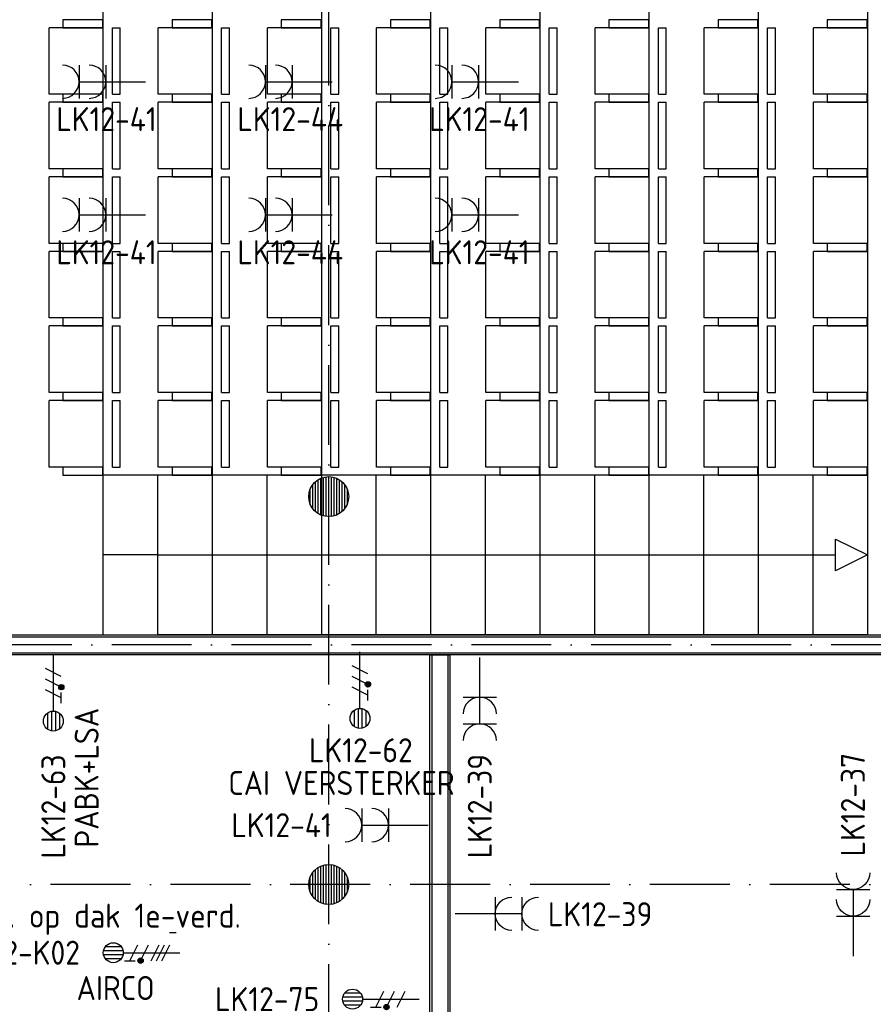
# Model space of a CAD drawing. Header units: millimetres. Extents: x 84333 to 241285, y -2244 to 84291.
# Tile 42 of 74: x 163698 to 170107, y 47876 to 55271. Entities that reach past the tile are written whole.
import ezdxf
from ezdxf.enums import TextEntityAlignment as Align

# ---------------------------------------------------------------- set-up
doc = ezdxf.new("R2010")
doc.units = ezdxf.units.MM
doc.header["$LTSCALE"] = 100
doc.linetypes.add('DASHDOT', pattern=[9, 6, -1.5, 0, -1.5])
doc.layers.get('0').update_dxf_attribs({"linetype": 'CONTINUOUS'})
for name, color, linetype in [('AFDELING', 4, 'CONTINUOUS'), ('AL$7----_STRAMIEN', 1, 'DASHDOT'), ('AL22----_BINNENWAND', 7, 'CONTINUOUS'), ('AL28----_KONSTRUKTIE', 3, 'CONTINUOUS'), ('AL32----_BINNENKOZ', 7, 'CONTINUOUS'), ('ALXAA---_GEWBETON', 12, 'CONTINUOUS'), ('EB63103-_ATTRIB', 2, 'CONTINUOUS'), ('EB63104-_ATTRIB', 2, 'CONTINUOUS'), ('EB63109-_ATTRIB', 2, 'CONTINUOUS'), ('EL63103-_LICHT-WCD230V', 3, 'CONTINUOUS'), ('EL63104-_LICHT-ASP230V', 3, 'CONTINUOUS'), ('EL63109-_LICHT-ASP400V', 3, 'CONTINUOUS'), ('EL6441--_DATACOM', 3, 'CONTINUOUS')]:
    doc.layers.add(name, color=color, linetype=linetype)
doc.styles.add('1_8', font='ISO', dxfattribs={"height": 1.8})
doc.styles.add('NORATT', font='isocp.shx')
doc.styles.add('TECHNIC', font='technic_.ttf')

# ---------------------------------------------------------------- blocks, each defined once
blk = doc.blocks.new('ES3W2A')
for p, q in [((1.25, 2), (-1.25, 2)), ((0, 2), (0, -3)), ((1.25, 0), (-1.25, 0))]:
    blk.add_line(p, q)
for centre in [(0, 3.25), (0, 1.25)]:
    blk.add_arc(centre, 1.25, 180, 0)
at = {"style": '1_8'}
for tag, flags, p in [('VERMOGEN', 9, (-2.5, 5)), ('GROEP', 8, (0, 5)), ('SCHAK', 8, (2.5, 5)), ('GELIJK', 9, (5, 5)), ('KAST', 9, (7, 5)), ('TAL', 8, (2.5, 5))]:
    blk.add_attdef(tag, text='', height=1.8, rotation=90, dxfattribs=dict(at, flags=flags)).set_placement(p, align=Align.MIDDLE_CENTER)
at = {"style": '1_8', "width": 0.7, "flags": 8}
blk.add_attdef('DOEL', text='', height=1.8, rotation=90, dxfattribs=at).set_placement((-2.5, 5), align=Align.MIDDLE_LEFT)
at = {"style": '1_8', "flags": 9}
blk.add_attdef('M_CODE', text='', height=1.8, dxfattribs=at).set_placement((0, 0), align=Align.MIDDLE_CENTER)
blk = doc.blocks.new('ES3X2')
for p, q in [((-0.45, 1.4), (-0.45, 2.6)), ((-0.15, 1.265), (-0.15, 2.735)), ((0.15, 1.265), (0.15, 2.735)), ((0.45, 1.4), (0.45, 2.6)), ((0, 1.25), (0, -3))]:
    blk.add_line(p, q)
at = {"color": 210}
for p, q in [((-0.6, 0.65), (-0.6, -0.15)), ((-0.6, 0.25), (0.6, -0.35)), ((-0.72, -0.71), (-0.72, -0.39)), ((-0.64, -0.746), (-0.64, -0.354)), ((-0.6, -0.55), (0.6, -1.15)), ((-0.56, -0.746), (-0.56, -0.354)), ((-0.48, -0.71), (-0.48, -0.39)), ((-0.6, -1.35), (0.6, -1.95))]:
    blk.add_line(p, q, dxfattribs=at)
blk.add_circle((0, 2), 0.75)
blk.add_circle((-0.6, -0.55), 0.2, dxfattribs=at)
at = {"style": '1_8'}
for tag, flags, p in [('VERMOGEN', 9, (-2.5, 4.5)), ('GROEP', 8, (0, 4.5)), ('SCHAK', 8, (2.5, 4.5)), ('KAST', 9, (7, 4.5)), ('DOEL', 8, (-2.5, 1))]:
    blk.add_attdef(tag, text='', height=1.8, rotation=90, dxfattribs=dict(at, flags=flags)).set_placement(p, align=Align.MIDDLE_LEFT)
at = {"style": '1_8', "flags": 8}
blk.add_attdef('TAL', text='', height=1.8, rotation=90, dxfattribs=at).set_placement((2.5, 4.5), align=Align.MIDDLE_CENTER)
at = {"style": '1_8', "flags": 9}
blk.add_attdef('M_CODE', text='', height=1.8, dxfattribs=at).set_placement((0, 0), align=Align.MIDDLE_CENTER)
blk = doc.blocks.new('ES2X2')
for p, q in [((-0.45, 1.4), (-0.45, 2.6)), ((-0.15, 1.265), (-0.15, 2.735)), ((0.15, 1.265), (0.15, 2.735)), ((0.45, 1.4), (0.45, 2.6)), ((0, 1.25), (0, -3))]:
    blk.add_line(p, q)
at = {"color": 1}
for p, q in [((-0.6, 1.15), (-0.6, 0.35)), ((-0.6, 0.75), (0.6, 0.15)), ((-0.72, -0.21), (-0.72, 0.11)), ((-0.64, -0.246), (-0.64, 0.146)), ((-0.56, -0.246), (-0.56, 0.146)), ((-0.48, -0.21), (-0.48, 0.11)), ((-0.6, -0.05), (0.6, -0.65)), ((-0.6, -0.85), (0.6, -1.45)), ((-0.6, -1.25), (0.6, -1.85)), ((-0.6, -1.65), (0.6, -2.25))]:
    blk.add_line(p, q, dxfattribs=at)
blk.add_circle((0, 2), 0.75)
blk.add_circle((-0.6, -0.05), 0.2, dxfattribs=at)
at = {"style": '1_8'}
for tag, flags, p in [('VERMOGEN', 9, (-2.5, 4.5)), ('GROEP', 8, (0, 4.5)), ('SCHAK', 8, (2.5, 4.5)), ('KAST', 9, (7, 4.5)), ('DOEL', 8, (-2.5, 1))]:
    blk.add_attdef(tag, text='', height=1.8, rotation=90, dxfattribs=dict(at, flags=flags)).set_placement(p, align=Align.MIDDLE_LEFT)
at = {"style": '1_8', "flags": 8}
blk.add_attdef('TAL', text='', height=1.8, rotation=90, dxfattribs=at).set_placement((2.5, 4.5), align=Align.MIDDLE_CENTER)
at = {"style": '1_8', "flags": 9}
blk.add_attdef('M_CODE', text='', height=1.8, dxfattribs=at).set_placement((0, 0), align=Align.MIDDLE_CENTER)
blk = doc.blocks.new('A$C13e6995e')
at = {"layer": 'AL$7----_STRAMIEN', "color": 1}
for p, q in [((152663.8, 52820), (49977.9, 52820)), ((152204.4, 51020), (4611.6, 51020))]:
    blk.add_line(p, q, dxfattribs=at)
blk.add_lwpolyline([(81684.9, 40820), (81684.9, 79257.4)], dxfattribs=at)
at = {"layer": 'AL22----_BINNENWAND', "color": 8}
for p, q in [((76312.9, 52895), (89144.9, 52895)), ((89144.9, 52745), (76312.9, 52745)), ((82443.9, 45970), (82443.9, 52745)), ((82443.9, 52745), (82593.9, 52745)), ((82593.9, 52745), (82593.9, 45970))]:
    blk.add_line(p, q, dxfattribs=at)
at = {"layer": 'AL22----_BINNENWAND', "color": 8, "linetype": 'Continuous'}
for p, q in [((76312.9, 52880), (89144.9, 52880)), ((76312.9, 52760), (89144.9, 52760)), ((82458.9, 52745), (82458.9, 45970)), ((82578.9, 52745), (82578.9, 45970))]:
    blk.add_line(p, q, dxfattribs=at)
at = {"layer": 'AL28----_KONSTRUKTIE', "color": 8}
for centre in [(81684.9, 53933.5), (81684.9, 51020)]:
    blk.add_circle(centre, 150, dxfattribs=at)
at = {"layer": 'AL32----_BINNENKOZ', "color": 8}
for p, q in [((79989.7, 65655), (79990, 54095)), ((80809.7, 65455), (80809.7, 54095)), ((81629.7, 65455), (81629.7, 54095)), ((82449.7, 65455), (82449.7, 54095)), ((83269.7, 65455), (83269.7, 54095)), ((84089.7, 65455), (84089.7, 54095)), ((84909.7, 65455), (84909.7, 54095)), ((85729.7, 65455), (85729.7, 54095)), ((79584.8, 56955.6), (79584.8, 57455.6)), ((79990, 57455.6), (79584.8, 57455.6)), ((79990, 57455.6), (79990, 56955.6)), ((80060.6, 56955.6), (80060.6, 57455.6)), ((80060.6, 57455.6), (80120.1, 57455.6)), ((80120.1, 56955.6), (80120.1, 57455.6)), ((80404.6, 56955.6), (80404.6, 57455.6)), ((80809.7, 57455.6), (80404.6, 57455.6)), ((80809.7, 57455.6), (80809.7, 56955.6)), ((80880.4, 56955.6), (80880.4, 57455.6)), ((80880.4, 57455.6), (80939.8, 57455.6)), ((80939.8, 56955.6), (80939.8, 57455.6)), ((81224.6, 56955.6), (81224.6, 57455.6)), ((81629.7, 57455.6), (81224.6, 57455.6)), ((81629.7, 57455.6), (81629.7, 56955.6)), ((81700.4, 56955.6), (81700.4, 57455.6)), ((81700.4, 57455.6), (81759.8, 57455.6)), ((81759.8, 56955.6), (81759.8, 57455.6)), ((82044.6, 56955.6), (82044.6, 57455.6)), ((82449.7, 57455.6), (82044.6, 57455.6)), ((82449.7, 57455.6), (82449.7, 56955.6)), ((82520.4, 56955.6), (82520.4, 57455.6)), ((82520.4, 57455.6), (82579.8, 57455.6)), ((82579.8, 56955.6), (82579.8, 57455.6)), ((82864.6, 56955.6), (82864.6, 57455.6)), ((83269.7, 57455.6), (82864.6, 57455.6)), ((83269.7, 57455.6), (83269.7, 56955.6)), ((83340.4, 56955.6), (83340.4, 57455.6)), ((83340.4, 57455.6), (83399.8, 57455.6)), ((83399.8, 56955.6), (83399.8, 57455.6)), ((83684.6, 56955.6), (83684.6, 57455.6)), ((84089.7, 57455.6), (83684.6, 57455.6)), ((84089.7, 57455.6), (84089.7, 56955.6)), ((84160.4, 56955.6), (84160.4, 57455.6)), ((84160.4, 57455.6), (84219.8, 57455.6)), ((84219.8, 56955.6), (84219.8, 57455.6)), ((84504.6, 56955.6), (84504.6, 57455.6)), ((84909.7, 57455.6), (84504.6, 57455.6)), ((84909.7, 57455.6), (84909.7, 56955.6)), ((84980.4, 56955.6), (84980.4, 57455.6)), ((84980.4, 57455.6), (85039.8, 57455.6)), ((85039.8, 56955.6), (85039.8, 57455.6)), ((85324.6, 56955.6), (85324.6, 57455.6)), ((85729.7, 57455.6), (85324.6, 57455.6)), ((85729.7, 57455.6), (85729.7, 56955.6)), ((79990, 56955.6), (79584.8, 56955.6)), ((80060.6, 56955.6), (80120.1, 56955.6)), ((80809.7, 56955.6), (80404.6, 56955.6)), ((80880.4, 56955.6), (80939.8, 56955.6)), ((81629.7, 56955.6), (81224.6, 56955.6)), ((81700.4, 56955.6), (81759.8, 56955.6)), ((82449.7, 56955.6), (82044.6, 56955.6)), ((82520.4, 56955.6), (82579.8, 56955.6)), ((83269.7, 56955.6), (82864.6, 56955.6)), ((83340.4, 56955.6), (83399.8, 56955.6)), ((84089.7, 56955.6), (83684.6, 56955.6)), ((84160.4, 56955.6), (84219.8, 56955.6)), ((84909.7, 56955.6), (84504.6, 56955.6)), ((84980.4, 56955.6), (85039.8, 56955.6)), ((85729.7, 56955.6), (85324.6, 56955.6)), ((79584.8, 56395.6), (79584.8, 56895.6)), ((79990, 56895.6), (79584.8, 56895.6)), ((79990, 56895.6), (79990, 56395.6)), ((80060.6, 56395.6), (80060.6, 56895.6)), ((80060.6, 56895.6), (80120.1, 56895.6)), ((80120.1, 56395.6), (80120.1, 56895.6)), ((80404.6, 56395.6), (80404.6, 56895.6)), ((80809.7, 56895.6), (80404.6, 56895.6)), ((80809.7, 56895.6), (80809.7, 56395.6)), ((80880.4, 56395.6), (80880.4, 56895.6)), ((80880.4, 56895.6), (80939.8, 56895.6)), ((80939.8, 56395.6), (80939.8, 56895.6)), ((81224.6, 56395.6), (81224.6, 56895.6)), ((81629.7, 56895.6), (81224.6, 56895.6)), ((81629.7, 56895.6), (81629.7, 56395.6)), ((81700.4, 56395.6), (81700.4, 56895.6)), ((81700.4, 56895.6), (81759.8, 56895.6)), ((81759.8, 56395.6), (81759.8, 56895.6)), ((82044.6, 56395.6), (82044.6, 56895.6)), ((82449.7, 56895.6), (82044.6, 56895.6)), ((82449.7, 56895.6), (82449.7, 56395.6)), ((82520.4, 56395.6), (82520.4, 56895.6)), ((82520.4, 56895.6), (82579.8, 56895.6)), ((82579.8, 56395.6), (82579.8, 56895.6)), ((82864.6, 56395.6), (82864.6, 56895.6)), ((83269.7, 56895.6), (82864.6, 56895.6)), ((83269.7, 56895.6), (83269.7, 56395.6)), ((83340.4, 56395.6), (83340.4, 56895.6)), ((83340.4, 56895.6), (83399.8, 56895.6)), ((83399.8, 56395.6), (83399.8, 56895.6)), ((83684.6, 56395.6), (83684.6, 56895.6)), ((84089.7, 56895.6), (83684.6, 56895.6)), ((84089.7, 56895.6), (84089.7, 56395.6)), ((84160.4, 56395.6), (84160.4, 56895.6)), ((84160.4, 56895.6), (84219.8, 56895.6)), ((84219.8, 56395.6), (84219.8, 56895.6)), ((84504.6, 56395.6), (84504.6, 56895.6)), ((84909.7, 56895.6), (84504.6, 56895.6)), ((84909.7, 56895.6), (84909.7, 56395.6)), ((84980.4, 56395.6), (84980.4, 56895.6)), ((84980.4, 56895.6), (85039.8, 56895.6)), ((85039.8, 56395.6), (85039.8, 56895.6)), ((85324.6, 56395.6), (85324.6, 56895.6)), ((85729.7, 56895.6), (85324.6, 56895.6)), ((85729.7, 56895.6), (85729.7, 56395.6)), ((79990, 56395.6), (79584.8, 56395.6)), ((80060.6, 56395.6), (80120.1, 56395.6)), ((80809.7, 56395.6), (80404.6, 56395.6)), ((80880.4, 56395.6), (80939.8, 56395.6)), ((81629.7, 56395.6), (81224.6, 56395.6)), ((81700.4, 56395.6), (81759.8, 56395.6)), ((82449.7, 56395.6), (82044.6, 56395.6)), ((82520.4, 56395.6), (82579.8, 56395.6)), ((83269.7, 56395.6), (82864.6, 56395.6)), ((83340.4, 56395.6), (83399.8, 56395.6)), ((84089.7, 56395.6), (83684.6, 56395.6)), ((84160.4, 56395.6), (84219.8, 56395.6)), ((84909.7, 56395.6), (84504.6, 56395.6)), ((84980.4, 56395.6), (85039.8, 56395.6)), ((85729.7, 56395.6), (85324.6, 56395.6)), ((79584.8, 55835.6), (79584.8, 56335.6)), ((79990, 56335.6), (79584.8, 56335.6)), ((79990, 56335.6), (79990, 55835.6)), ((80060.6, 55835.6), (80060.6, 56335.6)), ((80060.6, 56335.6), (80120.1, 56335.6)), ((80120.1, 55835.6), (80120.1, 56335.6)), ((80404.6, 55835.6), (80404.6, 56335.6)), ((80809.7, 56335.6), (80404.6, 56335.6)), ((80809.7, 56335.6), (80809.7, 55835.6)), ((80880.4, 55835.6), (80880.4, 56335.6)), ((80880.4, 56335.6), (80939.8, 56335.6)), ((80939.8, 55835.6), (80939.8, 56335.6)), ((81224.6, 55835.6), (81224.6, 56335.6)), ((81629.7, 56335.6), (81224.6, 56335.6)), ((81629.7, 56335.6), (81629.7, 55835.6)), ((81700.4, 55835.6), (81700.4, 56335.6)), ((81700.4, 56335.6), (81759.8, 56335.6)), ((81759.8, 55835.6), (81759.8, 56335.6)), ((82044.6, 55835.6), (82044.6, 56335.6)), ((82449.7, 56335.6), (82044.6, 56335.6)), ((82449.7, 56335.6), (82449.7, 55835.6)), ((82520.4, 55835.6), (82520.4, 56335.6)), ((82520.4, 56335.6), (82579.8, 56335.6)), ((82579.8, 55835.6), (82579.8, 56335.6)), ((82864.6, 55835.6), (82864.6, 56335.6)), ((83269.7, 56335.6), (82864.6, 56335.6)), ((83269.7, 56335.6), (83269.7, 55835.6)), ((83340.4, 55835.6), (83340.4, 56335.6)), ((83340.4, 56335.6), (83399.8, 56335.6)), ((83399.8, 55835.6), (83399.8, 56335.6)), ((83684.6, 55835.6), (83684.6, 56335.6)), ((84089.7, 56335.6), (83684.6, 56335.6)), ((84089.7, 56335.6), (84089.7, 55835.6)), ((84160.4, 55835.6), (84160.4, 56335.6)), ((84160.4, 56335.6), (84219.8, 56335.6)), ((84219.8, 55835.6), (84219.8, 56335.6)), ((84504.6, 55835.6), (84504.6, 56335.6)), ((84909.7, 56335.6), (84504.6, 56335.6)), ((84909.7, 56335.6), (84909.7, 55835.6)), ((84980.4, 55835.6), (84980.4, 56335.6)), ((84980.4, 56335.6), (85039.8, 56335.6)), ((85039.8, 55835.6), (85039.8, 56335.6)), ((85324.6, 55835.6), (85324.6, 56335.6)), ((85729.7, 56335.6), (85324.6, 56335.6)), ((85729.7, 56335.6), (85729.7, 55835.6)), ((79990, 55835.6), (79584.8, 55835.6)), ((79584.8, 55275.6), (79584.8, 55775.6)), ((79990, 55775.6), (79584.8, 55775.6)), ((79990, 55775.6), (79990, 55275.6)), ((80060.6, 55835.6), (80120.1, 55835.6)), ((80060.6, 55275.6), (80060.6, 55775.6)), ((80060.6, 55775.6), (80120.1, 55775.6)), ((80120.1, 55275.6), (80120.1, 55775.6)), ((80809.7, 55835.6), (80404.6, 55835.6)), ((80404.6, 55275.6), (80404.6, 55775.6)), ((80809.7, 55775.6), (80404.6, 55775.6)), ((80809.7, 55775.6), (80809.7, 55275.6)), ((80880.4, 55835.6), (80939.8, 55835.6)), ((80880.4, 55275.6), (80880.4, 55775.6)), ((80880.4, 55775.6), (80939.8, 55775.6)), ((80939.8, 55275.6), (80939.8, 55775.6)), ((81629.7, 55835.6), (81224.6, 55835.6)), ((81224.6, 55275.6), (81224.6, 55775.6)), ((81629.7, 55775.6), (81224.6, 55775.6)), ((81629.7, 55775.6), (81629.7, 55275.6)), ((81700.4, 55835.6), (81759.8, 55835.6)), ((81700.4, 55275.6), (81700.4, 55775.6)), ((81700.4, 55775.6), (81759.8, 55775.6)), ((81759.8, 55275.6), (81759.8, 55775.6)), ((82449.7, 55835.6), (82044.6, 55835.6)), ((82044.6, 55275.6), (82044.6, 55775.6)), ((82449.7, 55775.6), (82044.6, 55775.6)), ((82449.7, 55775.6), (82449.7, 55275.6)), ((82520.4, 55835.6), (82579.8, 55835.6)), ((82520.4, 55275.6), (82520.4, 55775.6)), ((82520.4, 55775.6), (82579.8, 55775.6)), ((82579.8, 55275.6), (82579.8, 55775.6)), ((83269.7, 55835.6), (82864.6, 55835.6)), ((82864.6, 55275.6), (82864.6, 55775.6)), ((83269.7, 55775.6), (82864.6, 55775.6)), ((83269.7, 55775.6), (83269.7, 55275.6)), ((83340.4, 55835.6), (83399.8, 55835.6)), ((83340.4, 55275.6), (83340.4, 55775.6)), ((83340.4, 55775.6), (83399.8, 55775.6)), ((83399.8, 55275.6), (83399.8, 55775.6)), ((84089.7, 55835.6), (83684.6, 55835.6)), ((83684.6, 55275.6), (83684.6, 55775.6)), ((84089.7, 55775.6), (83684.6, 55775.6)), ((84089.7, 55775.6), (84089.7, 55275.6)), ((84160.4, 55835.6), (84219.8, 55835.6)), ((84160.4, 55275.6), (84160.4, 55775.6)), ((84160.4, 55775.6), (84219.8, 55775.6)), ((84219.8, 55275.6), (84219.8, 55775.6)), ((84909.7, 55835.6), (84504.6, 55835.6)), ((84504.6, 55275.6), (84504.6, 55775.6)), ((84909.7, 55775.6), (84504.6, 55775.6)), ((84909.7, 55775.6), (84909.7, 55275.6)), ((84980.4, 55835.6), (85039.8, 55835.6)), ((84980.4, 55275.6), (84980.4, 55775.6)), ((84980.4, 55775.6), (85039.8, 55775.6)), ((85039.8, 55275.6), (85039.8, 55775.6)), ((85729.7, 55835.6), (85324.6, 55835.6)), ((85324.6, 55275.6), (85324.6, 55775.6)), ((85729.7, 55775.6), (85324.6, 55775.6)), ((85729.7, 55775.6), (85729.7, 55275.6)), ((79990, 55275.6), (79584.8, 55275.6)), ((80060.6, 55275.6), (80120.1, 55275.6)), ((80809.7, 55275.6), (80404.6, 55275.6)), ((80880.4, 55275.6), (80939.8, 55275.6)), ((81629.7, 55275.6), (81224.6, 55275.6)), ((81700.4, 55275.6), (81759.8, 55275.6)), ((82449.7, 55275.6), (82044.6, 55275.6)), ((82520.4, 55275.6), (82579.8, 55275.6)), ((83269.7, 55275.6), (82864.6, 55275.6)), ((83340.4, 55275.6), (83399.8, 55275.6)), ((84089.7, 55275.6), (83684.6, 55275.6)), ((84160.4, 55275.6), (84219.8, 55275.6)), ((84909.7, 55275.6), (84504.6, 55275.6)), ((84980.4, 55275.6), (85039.8, 55275.6)), ((85729.7, 55275.6), (85324.6, 55275.6)), ((79584.8, 54715.6), (79584.8, 55215.6)), ((79990, 55215.6), (79584.8, 55215.6)), ((79990, 55215.6), (79990, 54715.6)), ((80060.6, 54715.6), (80060.6, 55215.6)), ((80060.6, 55215.6), (80120.1, 55215.6)), ((80120.1, 54715.6), (80120.1, 55215.6)), ((80404.6, 54715.6), (80404.6, 55215.6)), ((80809.7, 55215.6), (80404.6, 55215.6)), ((80809.7, 55215.6), (80809.7, 54715.6)), ((80880.4, 54715.6), (80880.4, 55215.6)), ((80880.4, 55215.6), (80939.8, 55215.6)), ((80939.8, 54715.6), (80939.8, 55215.6)), ((81224.6, 54715.6), (81224.6, 55215.6)), ((81629.7, 55215.6), (81224.6, 55215.6)), ((81629.7, 55215.6), (81629.7, 54715.6)), ((81700.4, 54715.6), (81700.4, 55215.6)), ((81700.4, 55215.6), (81759.8, 55215.6)), ((81759.8, 54715.6), (81759.8, 55215.6)), ((82044.6, 54715.6), (82044.6, 55215.6)), ((82449.7, 55215.6), (82044.6, 55215.6)), ((82449.7, 55215.6), (82449.7, 54715.6)), ((82520.4, 54715.6), (82520.4, 55215.6)), ((82520.4, 55215.6), (82579.8, 55215.6)), ((82579.8, 54715.6), (82579.8, 55215.6)), ((82864.6, 54715.6), (82864.6, 55215.6)), ((83269.7, 55215.6), (82864.6, 55215.6)), ((83269.7, 55215.6), (83269.7, 54715.6)), ((83340.4, 54715.6), (83340.4, 55215.6)), ((83340.4, 55215.6), (83399.8, 55215.6)), ((83399.8, 54715.6), (83399.8, 55215.6)), ((83684.6, 54715.6), (83684.6, 55215.6)), ((84089.7, 55215.6), (83684.6, 55215.6)), ((84089.7, 55215.6), (84089.7, 54715.6)), ((84160.4, 54715.6), (84160.4, 55215.6)), ((84160.4, 55215.6), (84219.8, 55215.6)), ((84219.8, 54715.6), (84219.8, 55215.6)), ((84504.6, 54715.6), (84504.6, 55215.6)), ((84909.7, 55215.6), (84504.6, 55215.6)), ((84909.7, 55215.6), (84909.7, 54715.6)), ((84980.4, 54715.6), (84980.4, 55215.6)), ((84980.4, 55215.6), (85039.8, 55215.6)), ((85039.8, 54715.6), (85039.8, 55215.6)), ((85324.6, 54715.6), (85324.6, 55215.6)), ((85729.7, 55215.6), (85324.6, 55215.6)), ((85729.7, 55215.6), (85729.7, 54715.6)), ((79990, 54715.6), (79584.8, 54715.6)), ((79584.8, 54155.6), (79584.8, 54655.6)), ((79990, 54655.6), (79584.8, 54655.6)), ((79990, 54655.6), (79990, 54155.6)), ((80060.6, 54715.6), (80120.1, 54715.6)), ((80060.6, 54155.6), (80060.6, 54655.6)), ((80060.6, 54655.6), (80120.1, 54655.6)), ((80120.1, 54155.6), (80120.1, 54655.6)), ((80809.7, 54715.6), (80404.6, 54715.6)), ((80404.6, 54155.6), (80404.6, 54655.6)), ((80809.7, 54655.6), (80404.6, 54655.6)), ((80809.7, 54655.6), (80809.7, 54155.6)), ((80880.4, 54715.6), (80939.8, 54715.6)), ((80880.4, 54155.6), (80880.4, 54655.6)), ((80880.4, 54655.6), (80939.8, 54655.6)), ((80939.8, 54155.6), (80939.8, 54655.6)), ((81629.7, 54715.6), (81224.6, 54715.6)), ((81224.6, 54155.6), (81224.6, 54655.6)), ((81629.7, 54655.6), (81224.6, 54655.6)), ((81629.7, 54655.6), (81629.7, 54155.6)), ((81700.4, 54715.6), (81759.8, 54715.6)), ((81700.4, 54155.6), (81700.4, 54655.6)), ((81700.4, 54655.6), (81759.8, 54655.6)), ((81759.8, 54155.6), (81759.8, 54655.6)), ((82449.7, 54715.6), (82044.6, 54715.6)), ((82044.6, 54155.6), (82044.6, 54655.6)), ((82449.7, 54655.6), (82044.6, 54655.6)), ((82449.7, 54655.6), (82449.7, 54155.6)), ((82520.4, 54715.6), (82579.8, 54715.6)), ((82520.4, 54155.6), (82520.4, 54655.6)), ((82520.4, 54655.6), (82579.8, 54655.6)), ((82579.8, 54155.6), (82579.8, 54655.6)), ((83269.7, 54715.6), (82864.6, 54715.6)), ((82864.6, 54155.6), (82864.6, 54655.6)), ((83269.7, 54655.6), (82864.6, 54655.6)), ((83269.7, 54655.6), (83269.7, 54155.6)), ((83340.4, 54715.6), (83399.8, 54715.6)), ((83340.4, 54155.6), (83340.4, 54655.6)), ((83340.4, 54655.6), (83399.8, 54655.6)), ((83399.8, 54155.6), (83399.8, 54655.6)), ((84089.7, 54715.6), (83684.6, 54715.6)), ((83684.6, 54155.6), (83684.6, 54655.6)), ((84089.7, 54655.6), (83684.6, 54655.6)), ((84089.7, 54655.6), (84089.7, 54155.6)), ((84160.4, 54715.6), (84219.8, 54715.6)), ((84160.4, 54155.6), (84160.4, 54655.6)), ((84160.4, 54655.6), (84219.8, 54655.6)), ((84219.8, 54155.6), (84219.8, 54655.6)), ((84909.7, 54715.6), (84504.6, 54715.6)), ((84504.6, 54155.6), (84504.6, 54655.6)), ((84909.7, 54655.6), (84504.6, 54655.6)), ((84909.7, 54655.6), (84909.7, 54155.6)), ((84980.4, 54715.6), (85039.8, 54715.6)), ((84980.4, 54155.6), (84980.4, 54655.6)), ((84980.4, 54655.6), (85039.8, 54655.6)), ((85039.8, 54155.6), (85039.8, 54655.6)), ((85729.7, 54715.6), (85324.6, 54715.6)), ((85324.6, 54155.6), (85324.6, 54655.6)), ((85729.7, 54655.6), (85324.6, 54655.6)), ((85729.7, 54655.6), (85729.7, 54155.6)), ((79990, 54155.6), (79584.8, 54155.6)), ((80060.6, 54155.6), (80120.1, 54155.6)), ((80809.7, 54155.6), (80404.6, 54155.6)), ((80880.4, 54155.6), (80939.8, 54155.6)), ((81629.7, 54155.6), (81224.6, 54155.6)), ((81700.4, 54155.6), (81759.8, 54155.6)), ((82449.7, 54155.6), (82044.6, 54155.6)), ((82520.4, 54155.6), (82579.8, 54155.6)), ((83269.7, 54155.6), (82864.6, 54155.6)), ((83340.4, 54155.6), (83399.8, 54155.6)), ((84089.7, 54155.6), (83684.6, 54155.6)), ((84160.4, 54155.6), (84219.8, 54155.6)), ((84909.7, 54155.6), (84504.6, 54155.6)), ((84980.4, 54155.6), (85039.8, 54155.6)), ((85729.7, 54155.6), (85324.6, 54155.6)), ((85729.7, 54095), (79990, 54095)), ((79990, 54095), (79990, 52895)), ((80399.7, 54095), (80399.7, 52895)), ((80809.7, 54095), (80809.7, 52895)), ((81219.7, 54095), (81219.7, 52895)), ((81629.7, 54095), (81629.7, 52895)), ((82039.7, 54095), (82039.7, 52895)), ((82449.7, 54095), (82449.7, 52895)), ((82859.7, 54095), (82859.7, 52895)), ((83269.7, 54095), (83269.7, 52895)), ((83679.7, 54095), (83679.7, 52895)), ((84089.7, 54095), (84089.7, 52895)), ((84499.7, 54095), (84499.7, 52895)), ((84909.7, 54095), (84909.7, 52895)), ((85319.7, 54095), (85319.7, 52895)), ((85729.7, 54095), (85729.7, 52895)), ((85489.7, 53615), (85729.7, 53495)), ((85489.7, 53375), (85489.7, 53615)), ((80399.7, 53495), (79990, 53495)), ((80399.7, 53495), (85489.7, 53495)), ((85729.7, 53495), (85489.7, 53375)), ((85729.7, 52895), (80399.7, 52895)), ((80539, 50656), (80489, 50656))]:
    blk.add_line(p, q, dxfattribs=at)
for points in [[(79688.8, 57455.6), (79987.8, 57455.6), (79987.8, 57515.6), (79688.8, 57515.6)], [(79688.8, 57455.6), (79987.8, 57455.6), (79987.8, 57515.6), (79688.8, 57515.6)], [(80508.6, 57455.6), (80807.5, 57455.6), (80807.5, 57515.6), (80508.6, 57515.6)], [(80508.6, 57455.6), (80807.5, 57455.6), (80807.5, 57515.6), (80508.6, 57515.6)], [(81328.6, 57455.6), (81627.5, 57455.6), (81627.5, 57515.6), (81328.6, 57515.6)], [(81328.6, 57455.6), (81627.5, 57455.6), (81627.5, 57515.6), (81328.6, 57515.6)], [(82148.6, 57455.6), (82447.5, 57455.6), (82447.5, 57515.6), (82148.6, 57515.6)], [(82148.6, 57455.6), (82447.5, 57455.6), (82447.5, 57515.6), (82148.6, 57515.6)], [(82968.6, 57455.6), (83267.5, 57455.6), (83267.5, 57515.6), (82968.6, 57515.6)], [(82968.6, 57455.6), (83267.5, 57455.6), (83267.5, 57515.6), (82968.6, 57515.6)], [(83788.6, 57455.6), (84087.5, 57455.6), (84087.5, 57515.6), (83788.6, 57515.6)], [(83788.6, 57455.6), (84087.5, 57455.6), (84087.5, 57515.6), (83788.6, 57515.6)], [(84608.6, 57455.6), (84907.5, 57455.6), (84907.5, 57515.6), (84608.6, 57515.6)], [(84608.6, 57455.6), (84907.5, 57455.6), (84907.5, 57515.6), (84608.6, 57515.6)], [(85428.6, 57455.6), (85727.5, 57455.6), (85727.5, 57515.6), (85428.6, 57515.6)], [(85428.6, 57455.6), (85727.5, 57455.6), (85727.5, 57515.6), (85428.6, 57515.6)], [(79688.8, 56895.6), (79987.8, 56895.6), (79987.8, 56955.6), (79688.8, 56955.6)], [(79688.8, 56895.6), (79987.8, 56895.6), (79987.8, 56955.6), (79688.8, 56955.6)], [(80508.6, 56895.6), (80807.5, 56895.6), (80807.5, 56955.6), (80508.6, 56955.6)], [(80508.6, 56895.6), (80807.5, 56895.6), (80807.5, 56955.6), (80508.6, 56955.6)], [(81328.6, 56895.6), (81627.5, 56895.6), (81627.5, 56955.6), (81328.6, 56955.6)], [(81328.6, 56895.6), (81627.5, 56895.6), (81627.5, 56955.6), (81328.6, 56955.6)], [(82148.6, 56895.6), (82447.5, 56895.6), (82447.5, 56955.6), (82148.6, 56955.6)], [(82148.6, 56895.6), (82447.5, 56895.6), (82447.5, 56955.6), (82148.6, 56955.6)], [(82968.6, 56895.6), (83267.5, 56895.6), (83267.5, 56955.6), (82968.6, 56955.6)], [(82968.6, 56895.6), (83267.5, 56895.6), (83267.5, 56955.6), (82968.6, 56955.6)], [(83788.6, 56895.6), (84087.5, 56895.6), (84087.5, 56955.6), (83788.6, 56955.6)], [(83788.6, 56895.6), (84087.5, 56895.6), (84087.5, 56955.6), (83788.6, 56955.6)], [(84608.6, 56895.6), (84907.5, 56895.6), (84907.5, 56955.6), (84608.6, 56955.6)], [(84608.6, 56895.6), (84907.5, 56895.6), (84907.5, 56955.6), (84608.6, 56955.6)], [(85428.6, 56895.6), (85727.5, 56895.6), (85727.5, 56955.6), (85428.6, 56955.6)], [(85428.6, 56895.6), (85727.5, 56895.6), (85727.5, 56955.6), (85428.6, 56955.6)], [(79688.8, 56335.6), (79987.8, 56335.6), (79987.8, 56395.6), (79688.8, 56395.6)], [(79688.8, 56335.6), (79987.8, 56335.6), (79987.8, 56395.6), (79688.8, 56395.6)], [(80508.6, 56335.6), (80807.5, 56335.6), (80807.5, 56395.6), (80508.6, 56395.6)], [(80508.6, 56335.6), (80807.5, 56335.6), (80807.5, 56395.6), (80508.6, 56395.6)], [(81328.6, 56335.6), (81627.5, 56335.6), (81627.5, 56395.6), (81328.6, 56395.6)], [(81328.6, 56335.6), (81627.5, 56335.6), (81627.5, 56395.6), (81328.6, 56395.6)], [(82148.6, 56335.6), (82447.5, 56335.6), (82447.5, 56395.6), (82148.6, 56395.6)], [(82148.6, 56335.6), (82447.5, 56335.6), (82447.5, 56395.6), (82148.6, 56395.6)], [(82968.6, 56335.6), (83267.5, 56335.6), (83267.5, 56395.6), (82968.6, 56395.6)], [(82968.6, 56335.6), (83267.5, 56335.6), (83267.5, 56395.6), (82968.6, 56395.6)], [(83788.6, 56335.6), (84087.5, 56335.6), (84087.5, 56395.6), (83788.6, 56395.6)], [(83788.6, 56335.6), (84087.5, 56335.6), (84087.5, 56395.6), (83788.6, 56395.6)], [(84608.6, 56335.6), (84907.5, 56335.6), (84907.5, 56395.6), (84608.6, 56395.6)], [(84608.6, 56335.6), (84907.5, 56335.6), (84907.5, 56395.6), (84608.6, 56395.6)], [(85428.6, 56335.6), (85727.5, 56335.6), (85727.5, 56395.6), (85428.6, 56395.6)], [(85428.6, 56335.6), (85727.5, 56335.6), (85727.5, 56395.6), (85428.6, 56395.6)], [(79688.8, 55775.6), (79987.8, 55775.6), (79987.8, 55835.6), (79688.8, 55835.6)], [(79688.8, 55775.6), (79987.8, 55775.6), (79987.8, 55835.6), (79688.8, 55835.6)], [(80508.6, 55775.6), (80807.5, 55775.6), (80807.5, 55835.6), (80508.6, 55835.6)], [(80508.6, 55775.6), (80807.5, 55775.6), (80807.5, 55835.6), (80508.6, 55835.6)], [(81328.6, 55775.6), (81627.5, 55775.6), (81627.5, 55835.6), (81328.6, 55835.6)], [(81328.6, 55775.6), (81627.5, 55775.6), (81627.5, 55835.6), (81328.6, 55835.6)], [(82148.6, 55775.6), (82447.5, 55775.6), (82447.5, 55835.6), (82148.6, 55835.6)], [(82148.6, 55775.6), (82447.5, 55775.6), (82447.5, 55835.6), (82148.6, 55835.6)], [(82968.6, 55775.6), (83267.5, 55775.6), (83267.5, 55835.6), (82968.6, 55835.6)], [(82968.6, 55775.6), (83267.5, 55775.6), (83267.5, 55835.6), (82968.6, 55835.6)], [(83788.6, 55775.6), (84087.5, 55775.6), (84087.5, 55835.6), (83788.6, 55835.6)], [(83788.6, 55775.6), (84087.5, 55775.6), (84087.5, 55835.6), (83788.6, 55835.6)], [(84608.6, 55775.6), (84907.5, 55775.6), (84907.5, 55835.6), (84608.6, 55835.6)], [(84608.6, 55775.6), (84907.5, 55775.6), (84907.5, 55835.6), (84608.6, 55835.6)], [(85428.6, 55775.6), (85727.5, 55775.6), (85727.5, 55835.6), (85428.6, 55835.6)], [(85428.6, 55775.6), (85727.5, 55775.6), (85727.5, 55835.6), (85428.6, 55835.6)], [(79688.8, 55215.6), (79987.8, 55215.6), (79987.8, 55275.6), (79688.8, 55275.6)], [(79688.8, 55215.6), (79987.8, 55215.6), (79987.8, 55275.6), (79688.8, 55275.6)], [(80508.6, 55215.6), (80807.5, 55215.6), (80807.5, 55275.6), (80508.6, 55275.6)], [(80508.6, 55215.6), (80807.5, 55215.6), (80807.5, 55275.6), (80508.6, 55275.6)], [(81328.6, 55215.6), (81627.5, 55215.6), (81627.5, 55275.6), (81328.6, 55275.6)], [(81328.6, 55215.6), (81627.5, 55215.6), (81627.5, 55275.6), (81328.6, 55275.6)], [(82148.6, 55215.6), (82447.5, 55215.6), (82447.5, 55275.6), (82148.6, 55275.6)], [(82148.6, 55215.6), (82447.5, 55215.6), (82447.5, 55275.6), (82148.6, 55275.6)], [(82968.6, 55215.6), (83267.5, 55215.6), (83267.5, 55275.6), (82968.6, 55275.6)], [(82968.6, 55215.6), (83267.5, 55215.6), (83267.5, 55275.6), (82968.6, 55275.6)], [(83788.6, 55215.6), (84087.5, 55215.6), (84087.5, 55275.6), (83788.6, 55275.6)], [(83788.6, 55215.6), (84087.5, 55215.6), (84087.5, 55275.6), (83788.6, 55275.6)], [(84608.6, 55215.6), (84907.5, 55215.6), (84907.5, 55275.6), (84608.6, 55275.6)], [(84608.6, 55215.6), (84907.5, 55215.6), (84907.5, 55275.6), (84608.6, 55275.6)], [(85428.6, 55215.6), (85727.5, 55215.6), (85727.5, 55275.6), (85428.6, 55275.6)], [(85428.6, 55215.6), (85727.5, 55215.6), (85727.5, 55275.6), (85428.6, 55275.6)], [(79688.8, 54655.6), (79987.8, 54655.6), (79987.8, 54715.6), (79688.8, 54715.6)], [(79688.8, 54655.6), (79987.8, 54655.6), (79987.8, 54715.6), (79688.8, 54715.6)], [(80508.6, 54655.6), (80807.5, 54655.6), (80807.5, 54715.6), (80508.6, 54715.6)], [(80508.6, 54655.6), (80807.5, 54655.6), (80807.5, 54715.6), (80508.6, 54715.6)], [(81328.6, 54655.6), (81627.5, 54655.6), (81627.5, 54715.6), (81328.6, 54715.6)], [(81328.6, 54655.6), (81627.5, 54655.6), (81627.5, 54715.6), (81328.6, 54715.6)], [(82148.6, 54655.6), (82447.5, 54655.6), (82447.5, 54715.6), (82148.6, 54715.6)], [(82148.6, 54655.6), (82447.5, 54655.6), (82447.5, 54715.6), (82148.6, 54715.6)], [(82968.6, 54655.6), (83267.5, 54655.6), (83267.5, 54715.6), (82968.6, 54715.6)], [(82968.6, 54655.6), (83267.5, 54655.6), (83267.5, 54715.6), (82968.6, 54715.6)], [(83788.6, 54655.6), (84087.5, 54655.6), (84087.5, 54715.6), (83788.6, 54715.6)], [(83788.6, 54655.6), (84087.5, 54655.6), (84087.5, 54715.6), (83788.6, 54715.6)], [(84608.6, 54655.6), (84907.5, 54655.6), (84907.5, 54715.6), (84608.6, 54715.6)], [(84608.6, 54655.6), (84907.5, 54655.6), (84907.5, 54715.6), (84608.6, 54715.6)], [(85428.6, 54655.6), (85727.5, 54655.6), (85727.5, 54715.6), (85428.6, 54715.6)], [(85428.6, 54655.6), (85727.5, 54655.6), (85727.5, 54715.6), (85428.6, 54715.6)], [(79688.8, 54095.6), (79987.8, 54095.6), (79987.8, 54155.6), (79688.8, 54155.6)], [(80508.6, 54095.6), (80807.5, 54095.6), (80807.5, 54155.6), (80508.6, 54155.6)], [(81328.6, 54095.6), (81627.5, 54095.6), (81627.5, 54155.6), (81328.6, 54155.6)], [(82148.6, 54095.6), (82447.5, 54095.6), (82447.5, 54155.6), (82148.6, 54155.6)], [(82968.6, 54095.6), (83267.5, 54095.6), (83267.5, 54155.6), (82968.6, 54155.6)], [(83788.6, 54095.6), (84087.5, 54095.6), (84087.5, 54155.6), (83788.6, 54155.6)], [(84608.6, 54095.6), (84907.5, 54095.6), (84907.5, 54155.6), (84608.6, 54155.6)], [(85428.6, 54095.6), (85727.5, 54095.6), (85727.5, 54155.6), (85428.6, 54155.6)]]:
    blk.add_lwpolyline(points, close=True, dxfattribs=at)
at = {"layer": 'ALXAA---_GEWBETON', "color": 8}
for p, q in [((81624.9, 53796), (81624.9, 54071)), ((81644.9, 53788.9), (81644.9, 54078.1)), ((81664.9, 53784.8), (81664.9, 54082.2)), ((81684.9, 53783.5), (81684.9, 54083.5)), ((81704.9, 53784.8), (81704.9, 54082.2)), ((81724.9, 53788.9), (81724.9, 54078.1)), ((81744.9, 53796), (81744.9, 54071)), ((81564.9, 53843.5), (81564.9, 54023.5)), ((81584.9, 53821.7), (81584.9, 54045.3)), ((81604.9, 53806.6), (81604.9, 54060.4)), ((81764.9, 53806.6), (81764.9, 54060.4)), ((81784.9, 53821.7), (81784.9, 54045.3)), ((81804.9, 53843.5), (81804.9, 54023.5)), ((81544.9, 53879.6), (81544.9, 53987.3)), ((81824.9, 53879.6), (81824.9, 53987.3)), ((81564.9, 50930), (81564.9, 51110)), ((81584.9, 50908.2), (81584.9, 51131.8)), ((81604.9, 50893.1), (81604.9, 51146.9)), ((81624.9, 50882.6), (81624.9, 51157.5)), ((81644.9, 50875.5), (81644.9, 51164.6)), ((81664.9, 50871.4), (81664.9, 51168.7)), ((81684.9, 50870), (81684.9, 51170)), ((81704.9, 50871.4), (81704.9, 51168.7)), ((81724.9, 50875.5), (81724.9, 51164.6)), ((81744.9, 50882.6), (81744.9, 51157.5)), ((81764.9, 50893.1), (81764.9, 51146.9)), ((81784.9, 50908.2), (81784.9, 51131.8)), ((81804.9, 50930), (81804.9, 51110)), ((81544.9, 50966.2), (81544.9, 51073.9)), ((81824.9, 50966.2), (81824.9, 51073.9))]:
    blk.add_line(p, q, dxfattribs=at)
at = {"layer": 'AFDELING', "color": 8, "style": 'TECHNIC'}
for p in [(92219.2, 54467.7), (58038, 41625.4), (88107.6, 41443.8)]:
    blk.add_attdef('VIDE', text='', height=500, dxfattribs=at).set_placement(p, align=Align.CENTER)
blk.add_attdef('VIDE', text='', height=500, rotation=90, dxfattribs=at).set_placement((75128.7, 25766.1), align=Align.CENTER)

msp = doc.modelspace()

# ---------------------------------------------------------------- block references
at = {"layer": 'EL63103-_LICHT-WCD230V'}
ref = msp.add_blockref('ES3W2A', (164343.2, 54805.7), dxfattribs=dict(at, xscale=100, yscale=100, zscale=100, rotation=90))
ref.add_attrib('GROEP', 'LK12-41', dxfattribs={"layer": 'EB63103-_ATTRIB', "color": 1, "height": 180, "style": 'NORATT', "flags": 8}).set_placement((164726.4, 54524.5), align=Align.MIDDLE_RIGHT)
ref = msp.add_blockref('ES3W2A', (165743.2, 54805.7), dxfattribs=dict(at, xscale=100, yscale=100, zscale=100, rotation=90))
ref.add_attrib('GROEP', 'LK12-44', dxfattribs={"layer": 'EB63103-_ATTRIB', "color": 1, "height": 180, "style": 'NORATT', "flags": 8}).set_placement((166126.4, 54524.5), align=Align.MIDDLE_RIGHT)
ref = msp.add_blockref('ES3W2A', (167143.2, 54805.7), dxfattribs=dict(at, xscale=100, yscale=100, zscale=100, rotation=90))
ref.add_attrib('GROEP', 'LK12-41', dxfattribs={"layer": 'EB63103-_ATTRIB', "color": 1, "height": 180, "style": 'NORATT', "flags": 8}).set_placement((167526.4, 54524.5), align=Align.MIDDLE_RIGHT)
ref = msp.add_blockref('ES3W2A', (164343.2, 53805.7), dxfattribs=dict(at, xscale=100, yscale=100, zscale=100, rotation=90))
ref.add_attrib('GROEP', 'LK12-41', dxfattribs={"layer": 'EB63103-_ATTRIB', "color": 1, "height": 180, "style": 'NORATT', "flags": 8}).set_placement((164726.4, 53524.5), align=Align.MIDDLE_RIGHT)
ref = msp.add_blockref('ES3W2A', (165743.2, 53805.7), dxfattribs=dict(at, xscale=100, yscale=100, zscale=100, rotation=90))
ref.add_attrib('GROEP', 'LK12-44', dxfattribs={"layer": 'EB63103-_ATTRIB', "color": 1, "height": 180, "style": 'NORATT', "flags": 8}).set_placement((166126.4, 53524.5), align=Align.MIDDLE_RIGHT)
ref = msp.add_blockref('ES3W2A', (167143.2, 53805.7), dxfattribs=dict(at, xscale=100, yscale=100, zscale=100, rotation=90))
ref.add_attrib('GROEP', 'LK12-41', dxfattribs={"layer": 'EB63103-_ATTRIB', "color": 1, "height": 180, "style": 'NORATT', "flags": 8}).set_placement((167526.4, 53524.5), align=Align.MIDDLE_RIGHT)
ref = msp.add_blockref('ES3W2A', (167152.2, 50181.7), dxfattribs=dict(at, xscale=100, yscale=100, zscale=100, rotation=180))
ref.add_attrib('GROEP', 'LK12-39', dxfattribs={"layer": 'EB63103-_ATTRIB', "color": 1, "height": 180, "rotation": 90, "style": '1_8', "flags": 8}).set_placement((167152.2, 49756.7), align=Align.MIDDLE_RIGHT)
ref = msp.add_blockref('ES3W2A', (169955.7, 48538.7), dxfattribs=dict(at, xscale=-100, yscale=100, zscale=100))
ref.add_attrib('GROEP', 'LK12-37', dxfattribs={"layer": 'EB63103-_ATTRIB', "color": 1, "height": 180, "rotation": 90, "style": '1_8', "flags": 8}).set_placement((169953.7, 49764.7), align=Align.MIDDLE_RIGHT)
ref = msp.add_blockref('ES3W2A', (166465.7, 49221.4), dxfattribs=dict(at, xscale=100, yscale=100, zscale=100, rotation=90))
ref.add_attrib('GROEP', 'LK12-41', dxfattribs={"layer": 'EB63103-_ATTRIB', "color": 1, "height": 180, "style": '1_8', "flags": 8}).set_placement((166040.7, 49221.4), align=Align.MIDDLE_RIGHT)
ref = msp.add_blockref('ES3W2A', (167268.2, 48556.2), dxfattribs=dict(at, xscale=-100, yscale=100, zscale=100, rotation=270))
ref.add_attrib('GROEP', 'LK12-39', dxfattribs={"layer": 'EB63103-_ATTRIB', "color": 1, "height": 180, "style": '1_8', "flags": 8}).set_placement((168448.2, 48552.7), align=Align.MIDDLE_RIGHT)
at = {"layer": 'EL63104-_LICHT-ASP230V'}
ref = msp.add_blockref('ES3X2', (166252.8, 50223.4), dxfattribs=dict(at, xscale=100, yscale=100, zscale=100, rotation=180))
ref.add_attrib('DOEL', 'CAI VERSTERKER', dxfattribs={"layer": 'EB63104-_ATTRIB', "color": 1, "height": 180, "style": '1_8', "flags": 8}).set_placement((166963, 49538.3), align=Align.MIDDLE_RIGHT)
ref.add_attrib('GROEP', 'LK12-62', dxfattribs={"layer": 'EB63104-_ATTRIB', "color": 1, "height": 180, "style": '1_8', "flags": 8}).set_placement((166648.7, 49784), align=Align.MIDDLE_RIGHT)
ref = msp.add_blockref('ES3X2', (163950.2, 50203), dxfattribs=dict(at, xscale=100, yscale=100, zscale=100, rotation=180))
ref.add_attrib('DOEL', 'PABK+LSA', dxfattribs={"layer": 'EB63104-_ATTRIB', "color": 1, "height": 180, "rotation": 90, "style": '1_8', "flags": 8}).set_placement((164200.2, 50103), align=Align.MIDDLE_RIGHT)
ref.add_attrib('GROEP', 'LK12-63', dxfattribs={"layer": 'EB63104-_ATTRIB', "color": 1, "height": 180, "rotation": 90, "style": '1_8', "flags": 8}).set_placement((163950.2, 49753), align=Align.MIDDLE_RIGHT)
ref = msp.add_blockref('ES3X2', (166396.9, 47914.8), dxfattribs=dict(at, xscale=100, yscale=100, zscale=100, rotation=90))
ref.add_attrib('GROEP', 'LK12-75', dxfattribs={"layer": 'EB63104-_ATTRIB', "color": 1, "height": 180, "style": '1_8', "flags": 8}).set_placement((165946.9, 47914.8), align=Align.MIDDLE_RIGHT)
at = {"layer": 'EL63109-_LICHT-ASP400V'}
ref = msp.add_blockref('ES2X2', (164600.3, 48263.6), dxfattribs=dict(at, xscale=100, yscale=100, zscale=100, rotation=90))
ref.add_attrib('DOEL', 'AIRCO ', dxfattribs={"layer": 'EB63109-_ATTRIB', "color": 1, "height": 180, "style": '1_8', "flags": 8}).set_placement((164814, 47998.1), align=Align.MIDDLE_RIGHT)
ref.add_attrib('GROEP', 'LK12-K02', dxfattribs={"layer": 'EB63109-_ATTRIB', "color": 1, "height": 180, "style": '1_8', "flags": 8}).set_placement((164150.3, 48263.6), align=Align.MIDDLE_RIGHT)
ref.add_attrib('SCHAK', 'aansl. op dak 1e-verd.', dxfattribs={"layer": 'EB63109-_ATTRIB', "color": 1, "height": 180, "style": '1_8', "flags": 8}).set_placement((165358.1, 48541.8), align=Align.MIDDLE_RIGHT)
at = {"layer": 'EL6441--_DATACOM'}
msp.add_blockref('A$C13e6995e', (84333, -2244.2), dxfattribs=at)

doc.saveas('drawing.dxf')
